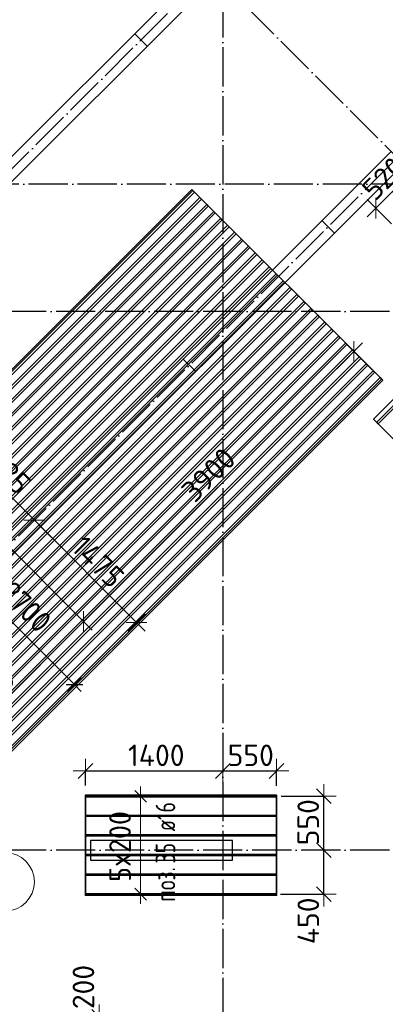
# Model space of a CAD drawing. Header units: millimetres. Extents: x -3483 to 105345, y -283423 to 72284.
# Tile 49 of 165: x 56378 to 60107, y -63174 to -53119. Entities that reach past the tile are written whole.
import ezdxf

# ---------------------------------------------------------------- set-up
doc = ezdxf.new("R2010")
doc.units = ezdxf.units.MM
doc.header["$PDMODE"] = 65
for name, pattern in [('______11', [500, 400, -50, 0, -50]), ('______2', [270, 200, -70]), ('______5', [1100, 800, -100, 100, -100])]:
    doc.linetypes.add(name, pattern=pattern)
doc.layers.add('Арм.стержн. Доп. Арм. ниж.зоны Х', color=7, linetype='Continuous', lineweight=35, true_color=0xff1cff)
doc.layers.add('Осевая линия_ общее', color=7, linetype='______5', lineweight=13, true_color=0xa0a0a0)
for name, color, linetype, lineweight in [('Колонна (2)', 7, 'Continuous', 35), ('Размерная линия_ общее', 7, 'Continuous', 13), ('Стена_ общее', 7, 'Continuous', 35)]:
    doc.layers.add(name, color=color, linetype=linetype, lineweight=lineweight)
doc.styles.add('ISOCPEUR', font='ISOCPEUR')
doc.dimstyles.new('DIMSTYLE_4', dxfattribs={"dimtxt": 220, "dimasz": 250, "dimexe": 0, "dimexo": 0, "dimgap": 110, "dimtad": 2, "dimdec": 0, "dimrnd": 5, "dimzin": 12, "dimdsep": 46, "dimtxsty": 'ISOCPEUR', "dimblk1": 'ALL_ML_STRICH', "dimblk2": 'ALL_ML_STRICH', "dimsah": 1, "dimcen": 0, "dimclrd": 7, "dimclre": 256, "dimclrt": 7, "dimadec": 0, "dimazin": 0, "dimtfac": 1, "dimtdec": 0, "dimtix": 1, "dimtmove": 2, "dimatfit": 3, "dimfxl": 0, "dimtzin": 0, "dimlwd": 0, "dimlwe": -3, "dimarcsym": 0})
doc.dimstyles.new('DIMSTYLE_5', dxfattribs={"dimtxt": 220, "dimasz": 250, "dimexe": 0, "dimexo": 0, "dimgap": 110, "dimtad": 2, "dimdec": 0, "dimrnd": 5, "dimzin": 12, "dimdsep": 46, "dimtxsty": 'ISOCPEUR', "dimblk1": 'ALL_ML_STRICH', "dimblk2": 'ALL_ML_STRICH', "dimsah": 1, "dimcen": 0, "dimclrd": 7, "dimclre": 256, "dimclrt": 7, "dimadec": 0, "dimazin": 0, "dimtfac": 1, "dimtdec": 0, "dimtix": 1, "dimtmove": 2, "dimatfit": 3, "dimfxl": 0, "dimtvp": 1.2, "dimtzin": 0, "dimlwd": 0, "dimlwe": -3, "dimarcsym": 0})

# ---------------------------------------------------------------- blocks, each defined once
blk = doc.blocks.new('СЛОЖНЫЙ_ОБЪЕКТ_2')
at = {"layer": 'Колонна (2)', "color": 9, "lineweight": -3, "true_color": 0xc7c7c7, "transparency": 33554687}
for p, q in [((57100, -61500), (57100, -61700)), ((58550, -61500), (57100, -61500)), ((58550, -61700), (58550, -61500)), ((57100, -61700), (58550, -61700))]:
    blk.add_line(p, q, dxfattribs=at)
at = {"layer": 'Стена_ общее', "color": 9, "linetype": 'Continuous', "lineweight": -3, "true_color": 0xc7c7c7, "transparency": 33554687}
for p, q in [((55868, -54945), (59559, -51254)), ((59686, -51381), (55995, -55072)), ((55776, -58855), (60167, -54464)), ((60295, -54591), (54539, -60347))]:
    blk.add_line(p, q, dxfattribs=at)
at = {"layer": 'Стена_ общее', "color": 9, "linetype": '______2', "lineweight": -3, "true_color": 0xc7c7c7, "transparency": 33554687}
for p, q in [((57678, -53389), (57551, -53262)), ((59588, -55298), (59460, -55171)), ((58046, -56585), (58173, -56712))]:
    blk.add_line(p, q, dxfattribs=at)
blk = doc.blocks.new('ALL_ML_STRICH')
at = {"color": 0, "linetype": 'ByBlock', "lineweight": -2}
for p, q in [((0, -0.5), (0, 0.5)), ((-1, 0), (0.5, 0)), ((-0.3, -0.3), (0.3, 0.3))]:
    blk.add_line(p, q, dxfattribs=at)
blk = doc.blocks.new('*D287')
at = {"layer": 'DEFPOINTS', "color": 7, "linetype": 'Continuous', "lineweight": 13, "transparency": 33554687}
for p in [(60362, -54658), (60379, -54676), (60242, -55273)]:
    blk.add_point(p, dxfattribs=at)
at = {"layer": 'Размерная линия_ общее', "color": 7, "linetype": 'Continuous', "lineweight": -2, "transparency": 33554687}
blk.add_line((60379, -54676), (60012, -55043), dxfattribs=at)
at = {"layer": 'Размерная линия_ общее', "color": 253, "linetype": 'Continuous', "lineweight": -2, "true_color": 0xa0a0a0, "transparency": 33554687}
for p, q in [((60379, -54676), (60379, -54676)), ((60171, -55202), (60012, -55043))]:
    blk.add_line(p, q, dxfattribs=at)
at = {"layer": 'Размерная линия_ общее', "color": 7, "linetype": 'Continuous', "lineweight": 13, "transparency": 33554687, "xscale": 250, "yscale": 250, "zscale": 250}
for p, rotation in [((60379, -54676), 45), ((60012, -55043), 225)]:
    blk.add_blockref('ALL_ML_STRICH', p, dxfattribs=dict(at, rotation=rotation))
at = {"layer": 'Размерная линия_ общее', "color": 7, "linetype": 'Continuous', "lineweight": 13, "transparency": 33554687, "insert": (60090, -54739), "char_height": 220, "width": 660, "attachment_point": 5, "rotation": 45, "style": 'ISOCPEUR'}
blk.add_mtext('\\A1;{520}', dxfattribs=at)
blk = doc.blocks.new('*D297')
at = {"layer": 'DEFPOINTS', "color": 7, "linetype": 'Continuous', "lineweight": 13, "transparency": 33554687}
for p in [(59288, -61600), (58939, -62049), (59481, -62049)]:
    blk.add_point(p, dxfattribs=at)
at = {"layer": 'Размерная линия_ общее', "color": 253, "linetype": 'Continuous', "lineweight": -2, "true_color": 0xa0a0a0, "transparency": 33554687}
for p, q in [((59481, -61600), (59481, -61600)), ((59039, -62049), (59481, -62049))]:
    blk.add_line(p, q, dxfattribs=at)
at = {"layer": 'Размерная линия_ общее', "color": 7, "linetype": 'Continuous', "lineweight": -2, "transparency": 33554687}
blk.add_line((59481, -62049), (59481, -61600), dxfattribs=at)
at = {"layer": 'Размерная линия_ общее', "color": 7, "linetype": 'Continuous', "lineweight": 13, "transparency": 33554687, "xscale": 250, "yscale": 250, "zscale": 250}
for p, rotation in [((59481, -61600), 90), ((59481, -62049), 270)]:
    blk.add_blockref('ALL_ML_STRICH', p, dxfattribs=dict(at, rotation=rotation))
at = {"layer": 'Размерная линия_ общее', "color": 7, "linetype": 'Continuous', "lineweight": 13, "transparency": 33554687, "insert": (59322, -62321), "char_height": 220, "width": 660, "attachment_point": 5, "rotation": 90, "style": 'ISOCPEUR'}
blk.add_mtext('\\A1;{450}', dxfattribs=at)
blk = doc.blocks.new('*D298')
at = {"layer": 'DEFPOINTS', "color": 7, "linetype": 'Continuous', "lineweight": 13, "transparency": 33554687}
for p in [(58944, -61049), (59288, -61600), (59481, -61600)]:
    blk.add_point(p, dxfattribs=at)
at = {"layer": 'Размерная линия_ общее', "color": 253, "linetype": 'Continuous', "lineweight": -2, "true_color": 0xa0a0a0, "transparency": 33554687}
for p, q in [((59044, -61049), (59481, -61049)), ((59481, -61600), (59481, -61600))]:
    blk.add_line(p, q, dxfattribs=at)
at = {"layer": 'Размерная линия_ общее', "color": 7, "linetype": 'Continuous', "lineweight": -2, "transparency": 33554687}
blk.add_line((59481, -61600), (59481, -61049), dxfattribs=at)
at = {"layer": 'Размерная линия_ общее', "color": 7, "linetype": 'Continuous', "lineweight": 13, "transparency": 33554687, "xscale": 250, "yscale": 250, "zscale": 250}
for p, rotation in [((59481, -61049), 90), ((59481, -61600), 270)]:
    blk.add_blockref('ALL_ML_STRICH', p, dxfattribs=dict(at, rotation=rotation))
at = {"layer": 'Размерная линия_ общее', "color": 7, "linetype": 'Continuous', "lineweight": 13, "transparency": 33554687, "insert": (59321, -61314), "char_height": 220, "width": 660, "attachment_point": 5, "rotation": 90, "style": 'ISOCPEUR'}
blk.add_mtext('\\A1;{550}', dxfattribs=at)
blk = doc.blocks.new('*D299')
at = {"layer": 'DEFPOINTS', "color": 7, "linetype": 'Continuous', "lineweight": 13, "transparency": 33554687}
for p in [(57048, -60791), (58450, -60795), (57048, -61039)]:
    blk.add_point(p, dxfattribs=at)
at = {"layer": 'Размерная линия_ общее', "color": 253, "linetype": 'Continuous', "lineweight": -2, "true_color": 0xa0a0a0, "transparency": 33554687}
for p, q in [((57048, -60939), (57048, -60791)), ((58450, -60791), (58450, -60791))]:
    blk.add_line(p, q, dxfattribs=at)
at = {"layer": 'Размерная линия_ общее', "color": 7, "linetype": 'Continuous', "lineweight": -2, "transparency": 33554687}
blk.add_line((57048, -60791), (58450, -60791), dxfattribs=at)
at = {"layer": 'Размерная линия_ общее', "color": 7, "linetype": 'Continuous', "lineweight": 13, "transparency": 33554687, "xscale": 250, "yscale": 250, "zscale": 250, "rotation": 180}
blk.add_blockref('ALL_ML_STRICH', (57048, -60791), dxfattribs=at)
at = {"layer": 'Размерная линия_ общее', "color": 7, "linetype": 'Continuous', "lineweight": 13, "transparency": 33554687, "xscale": 250, "yscale": 250, "zscale": 250}
blk.add_blockref('ALL_ML_STRICH', (58450, -60791), dxfattribs=at)
at = {"layer": 'Размерная линия_ общее', "color": 7, "linetype": 'Continuous', "lineweight": 13, "transparency": 33554687, "insert": (57771, -60631), "char_height": 220, "width": 880, "attachment_point": 5, "style": 'ISOCPEUR'}
blk.add_mtext('\\A1;{1400}', dxfattribs=at)
blk = doc.blocks.new('*D300')
at = {"layer": 'DEFPOINTS', "color": 7, "linetype": 'Continuous', "lineweight": 13, "transparency": 33554687}
for p in [(58450, -60791), (58450, -60795), (58998, -61041)]:
    blk.add_point(p, dxfattribs=at)
at = {"layer": 'Размерная линия_ общее', "color": 253, "linetype": 'Continuous', "lineweight": -2, "true_color": 0xa0a0a0, "transparency": 33554687}
for p, q in [((58450, -60791), (58450, -60791)), ((58998, -60941), (58998, -60791))]:
    blk.add_line(p, q, dxfattribs=at)
at = {"layer": 'Размерная линия_ общее', "color": 7, "linetype": 'Continuous', "lineweight": -2, "transparency": 33554687}
blk.add_line((58450, -60791), (58998, -60791), dxfattribs=at)
at = {"layer": 'Размерная линия_ общее', "color": 7, "linetype": 'Continuous', "lineweight": 13, "transparency": 33554687, "xscale": 250, "yscale": 250, "zscale": 250, "rotation": 180}
blk.add_blockref('ALL_ML_STRICH', (58450, -60791), dxfattribs=at)
at = {"layer": 'Размерная линия_ общее', "color": 7, "linetype": 'Continuous', "lineweight": 13, "transparency": 33554687, "xscale": 250, "yscale": 250, "zscale": 250}
blk.add_blockref('ALL_ML_STRICH', (58998, -60791), dxfattribs=at)
at = {"layer": 'Размерная линия_ общее', "color": 7, "linetype": 'Continuous', "lineweight": 13, "transparency": 33554687, "insert": (58735, -60631), "char_height": 220, "width": 660, "attachment_point": 5, "style": 'ISOCPEUR'}
blk.add_mtext('\\A1;{550}', dxfattribs=at)
blk = doc.blocks.new('*D304')
at = {"layer": 'DEFPOINTS', "color": 7, "linetype": 'Continuous', "lineweight": 13, "transparency": 33554687}
for p in [(56948, -63300), (56501, -63501), (57187, -63501)]:
    blk.add_point(p, dxfattribs=at)
at = {"layer": 'Размерная линия_ общее', "color": 253, "linetype": 'Continuous', "lineweight": -2, "true_color": 0xa0a0a0, "transparency": 33554687}
for p, q in [((57187, -63300), (57187, -63300)), ((56601, -63501), (57187, -63501))]:
    blk.add_line(p, q, dxfattribs=at)
at = {"layer": 'Размерная линия_ общее', "color": 7, "linetype": 'Continuous', "lineweight": -2, "transparency": 33554687}
blk.add_line((57187, -63501), (57187, -63300), dxfattribs=at)
at = {"layer": 'Размерная линия_ общее', "color": 7, "linetype": 'Continuous', "lineweight": 13, "transparency": 33554687, "xscale": 250, "yscale": 250, "zscale": 250}
for p, rotation in [((57187, -63300), 90), ((57187, -63501), 270)]:
    blk.add_blockref('ALL_ML_STRICH', p, dxfattribs=dict(at, rotation=rotation))
at = {"layer": 'Размерная линия_ общее', "color": 7, "linetype": 'Continuous', "lineweight": 13, "transparency": 33554687, "insert": (57028, -62997), "char_height": 220, "width": 660, "attachment_point": 5, "rotation": 90, "style": 'ISOCPEUR'}
blk.add_mtext('\\A1;{200}', dxfattribs=at)
blk = doc.blocks.new('*D306')
at = {"layer": 'DEFPOINTS', "color": 7, "linetype": 'Continuous', "lineweight": 13, "transparency": 33554687}
for p in [(55332, -57567), (55296, -60991), (55300, -60995)]:
    blk.add_point(p, dxfattribs=at)
at = {"layer": 'Размерная линия_ общее', "color": 253, "linetype": 'Continuous', "lineweight": -2, "true_color": 0xa0a0a0, "transparency": 33554687}
for p, q in [((55403, -57638), (57030, -59265)), ((55300, -60995), (55300, -60995))]:
    blk.add_line(p, q, dxfattribs=at)
at = {"layer": 'Размерная линия_ общее', "color": 7, "linetype": 'Continuous', "lineweight": -2, "transparency": 33554687}
blk.add_line((55300, -60995), (57030, -59265), dxfattribs=at)
at = {"layer": 'Размерная линия_ общее', "color": 7, "linetype": 'Continuous', "lineweight": 13, "transparency": 33554687, "xscale": 250, "yscale": 250, "zscale": 250}
for p, rotation in [((57030, -59265), 45.0000000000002), ((55300, -60995), 225.0000000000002)]:
    blk.add_blockref('ALL_ML_STRICH', p, dxfattribs=dict(at, rotation=rotation))
at = {"layer": 'Размерная линия_ общее', "color": 7, "linetype": 'Continuous', "lineweight": 13, "transparency": 33554687, "insert": (56044, -60025), "char_height": 220, "width": 880, "attachment_point": 5, "rotation": 45, "style": 'ISOCPEUR'}
blk.add_mtext('\\A1;{2445}', dxfattribs=at)
blk = doc.blocks.new('*D307')
at = {"layer": 'DEFPOINTS', "color": 7, "linetype": 'Continuous', "lineweight": 13, "transparency": 33554687}
for p in [(60046, -56766), (55332, -57567), (57030, -59265)]:
    blk.add_point(p, dxfattribs=at)
at = {"layer": 'Размерная линия_ общее', "color": 7, "linetype": 'Continuous', "lineweight": -2, "transparency": 33554687}
blk.add_line((57030, -59265), (59788, -56508), dxfattribs=at)
at = {"layer": 'Размерная линия_ общее', "color": 253, "linetype": 'Continuous', "lineweight": -2, "true_color": 0xa0a0a0, "transparency": 33554687}
for p, q in [((59975, -56695), (59788, -56508)), ((55403, -57638), (57030, -59265))]:
    blk.add_line(p, q, dxfattribs=at)
at = {"layer": 'Размерная линия_ общее', "color": 7, "linetype": 'Continuous', "lineweight": 13, "transparency": 33554687, "xscale": 250, "yscale": 250, "zscale": 250}
for p, rotation in [((59788, -56508), 45.0000000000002), ((57030, -59265), 225.0000000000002)]:
    blk.add_blockref('ALL_ML_STRICH', p, dxfattribs=dict(at, rotation=rotation))
at = {"layer": 'Размерная линия_ общее', "color": 7, "linetype": 'Continuous', "lineweight": 13, "transparency": 33554687, "insert": (58304, -57766), "char_height": 220, "width": 880, "attachment_point": 5, "rotation": 45, "style": 'ISOCPEUR'}
blk.add_mtext('\\A1;{3900}', dxfattribs=at)
blk = doc.blocks.new('*D316')
at = {"layer": 'DEFPOINTS', "color": 7, "linetype": 'Continuous', "lineweight": 13, "transparency": 33554687}
for p in [(55661, -57365), (55395, -57630), (56527, -58231)]:
    blk.add_point(p, dxfattribs=at)
at = {"layer": 'Размерная линия_ общее', "color": 253, "linetype": 'Continuous', "lineweight": -2, "true_color": 0xa0a0a0, "transparency": 33554687}
for p, q in [((55466, -57560), (55661, -57365)), ((56527, -58231), (56527, -58231))]:
    blk.add_line(p, q, dxfattribs=at)
at = {"layer": 'Размерная линия_ общее', "color": 7, "linetype": 'Continuous', "lineweight": -2, "transparency": 33554687}
blk.add_line((55661, -57365), (56527, -58231), dxfattribs=at)
at = {"layer": 'Размерная линия_ общее', "color": 7, "linetype": 'Continuous', "lineweight": 13, "transparency": 33554687, "xscale": 250, "yscale": 250, "zscale": 250}
for p, rotation in [((55661, -57365), 134.9999999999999), ((56527, -58231), 315)]:
    blk.add_blockref('ALL_ML_STRICH', p, dxfattribs=dict(at, rotation=rotation))
at = {"layer": 'Размерная линия_ общее', "color": 7, "linetype": 'Continuous', "lineweight": 13, "transparency": 33554687, "insert": (56230, -57708), "char_height": 220, "width": 880, "attachment_point": 5, "rotation": 315, "style": 'ISOCPEUR'}
blk.add_mtext('\\A1;{1225}', dxfattribs=at)
blk = doc.blocks.new('*D317')
at = {"layer": 'DEFPOINTS', "color": 7, "linetype": 'Continuous', "lineweight": 13, "transparency": 33554687}
for p in [(56527, -58231), (56527, -58231), (57589, -59255)]:
    blk.add_point(p, dxfattribs=at)
at = {"layer": 'Размерная линия_ общее', "color": 253, "linetype": 'Continuous', "lineweight": -2, "true_color": 0xa0a0a0, "transparency": 33554687}
for p, q in [((56527, -58231), (56527, -58231)), ((57570, -59274), (57570, -59274))]:
    blk.add_line(p, q, dxfattribs=at)
at = {"layer": 'Размерная линия_ общее', "color": 7, "linetype": 'Continuous', "lineweight": -2, "transparency": 33554687}
blk.add_line((56527, -58231), (57570, -59274), dxfattribs=at)
at = {"layer": 'Размерная линия_ общее', "color": 7, "linetype": 'Continuous', "lineweight": 13, "transparency": 33554687, "xscale": 250, "yscale": 250, "zscale": 250}
for p, rotation in [((56527, -58231), 134.9999999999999), ((57570, -59274), 315)]:
    blk.add_blockref('ALL_ML_STRICH', p, dxfattribs=dict(at, rotation=rotation))
at = {"layer": 'Размерная линия_ общее', "color": 7, "linetype": 'Continuous', "lineweight": 13, "transparency": 33554687, "insert": (57177, -58655), "char_height": 220, "width": 880, "attachment_point": 5, "rotation": 315, "style": 'ISOCPEUR'}
blk.add_mtext('\\A1;{1475}', dxfattribs=at)
blk = doc.blocks.new('СЛОЖНЫЙ_ОБЪЕКТ_8')
at = {"layer": 'Осевая линия_ общее', "color": 253, "linetype": '______11', "lineweight": -3, "true_color": 0xa0a0a0, "transparency": 33554687}
for p, q in [((63215, -57511), (54624, -48920)), ((46287, -64653), (60839, -50101)), ((46817, -67941), (62748, -52010))]:
    blk.add_line(p, q, dxfattribs=at)
at = {"layer": 'Осевая линия_ общее', "color": 7, "linetype": 'Continuous', "lineweight": 13, "transparency": 33554687}
blk.add_circle((56228, -61922), 299, dxfattribs=at)

msp = doc.modelspace()

# ---------------------------------------------------------------- linework, layer by layer
at = {"layer": 'Арм.стержн. Доп. Арм. ниж.зоны Х', "color": 7, "linetype": 'Continuous', "lineweight": 25, "transparency": 33554687}
for p, q in [((56850.8, -59908.1), (57020.5, -59908.1)), ((57671.6, -61109.2), (57551.6, -60989.2)), ((57671.6, -62109.2), (57551.6, -61989.2))]:
    msp.add_line(p, q, dxfattribs=at)
at = {"layer": 'Арм.стержн. Доп. Арм. ниж.зоны Х', "color": 253, "linetype": 'Continuous', "lineweight": -3, "true_color": 0xa0a0a0, "transparency": 33554687}
for p, q in [((56935.6, -59908.1), (56864.9, -59978.8)), ((56935.6, -59908.1), (57006.3, -59837.4)), ((57611.6, -61049.2), (57511.6, -61049.2)), ((57611.6, -61049.2), (57711.6, -61049.2)), ((57611.6, -62049.2), (57511.6, -62049.2)), ((57611.6, -62049.2), (57711.6, -62049.2))]:
    msp.add_line(p, q, dxfattribs=at)
at = {"layer": 'Арм.стержн. Доп. Арм. ниж.зоны Х', "color": 7, "linetype": 'Continuous', "lineweight": 13, "transparency": 33554687}
for p, q in [((56935.6, -59908.1), (57006.3, -59978.8)), ((57611.6, -61049.2), (57611.6, -60949.2)), ((57611.6, -62049.2), (57611.6, -61049.2)), ((57611.6, -62049.2), (57611.6, -62149.2))]:
    msp.add_line(p, q, dxfattribs=at)
at = {"layer": 'Арм.стержн. Доп. Арм. ниж.зоны Х', "color": 52, "linetype": 'Continuous', "lineweight": 35, "transparency": 33554687}
for points in [[(60081.4, -56801.4), (54566, -62316.8), (52617.8, -60368.6), (58133.2, -54853.2), (60081.4, -56801.4)], [(61832.6, -55351.3), (59987.1, -57196.9), (60634.2, -57844), (62479.8, -55998.4), (61832.6, -55351.3)], [(58997.8, -61039.2), (57047.8, -61039.2), (57047.8, -62059.2), (58997.8, -62059.2), (58997.8, -61039.2)]]:
    msp.add_lwpolyline(points, dxfattribs=at)
at = {"layer": 'Арм.стержн. Доп. Арм. ниж.зоны Х', "color": 7, "linetype": 'Continuous', "lineweight": 25, "transparency": 33554687}
for points in [[(58160.5, -54880.4), (52645, -60395.9), (52629.5, -60380.3), (58144.9, -54864.9), (58160.5, -54880.4)], [(58231.2, -54951.2), (52715.8, -60466.6), (52700.2, -60451), (58215.6, -54935.6), (58231.2, -54951.2)], [(58301.9, -55021.9), (52786.5, -60537.3), (52770.9, -60521.7), (58286.3, -55006.3), (58301.9, -55021.9)], [(58372.6, -55092.6), (52857.2, -60608), (52841.6, -60592.4), (58357.1, -55077), (58372.6, -55092.6)], [(58443.3, -55163.3), (52927.9, -60678.7), (52912.3, -60663.2), (58427.8, -55147.7), (58443.3, -55163.3)], [(58514, -55234), (52998.6, -60749.4), (52983, -60733.9), (58498.5, -55218.4), (58514, -55234)], [(58584.7, -55304.7), (53069.3, -60820.1), (53053.8, -60804.6), (58569.2, -55289.1), (58584.7, -55304.7)], [(58655.5, -55375.4), (53140, -60890.8), (53124.5, -60875.3), (58639.9, -55359.9), (58655.5, -55375.4)], [(61881.1, -55399.8), (60035.6, -57245.4), (60020, -57229.8), (61865.6, -55384.3), (61881.1, -55399.8)], [(58726.2, -55446.1), (53210.7, -60961.6), (53195.2, -60946), (58710.6, -55430.6), (58726.2, -55446.1)], [(58796.9, -55516.8), (53281.4, -61032.3), (53265.9, -61016.7), (58781.3, -55501.3), (58796.9, -55516.8)], [(58867.6, -55587.5), (53352.2, -61103), (53336.6, -61087.4), (58852, -55572), (58867.6, -55587.5)], [(58938.3, -55658.3), (53422.9, -61173.7), (53407.3, -61158.1), (58922.7, -55642.7), (58938.3, -55658.3)], [(59009, -55729), (53493.6, -61244.4), (53478, -61228.8), (58993.5, -55713.4), (59009, -55729)], [(59079.7, -55799.7), (53564.3, -61315.1), (53548.7, -61299.6), (59064.2, -55784.1), (59079.7, -55799.7)], [(59150.4, -55870.4), (53635, -61385.8), (53619.4, -61370.3), (59134.9, -55854.8), (59150.4, -55870.4)], [(59221.1, -55941.1), (53705.7, -61456.5), (53690.2, -61441), (59205.6, -55925.5), (59221.1, -55941.1)], [(59291.9, -56011.8), (53776.4, -61527.2), (53760.9, -61511.7), (59276.3, -55996.3), (59291.9, -56011.8)], [(59362.6, -56082.5), (53847.1, -61598), (53831.6, -61582.4), (59347, -56067), (59362.6, -56082.5)], [(59433.3, -56153.2), (53917.8, -61668.7), (53902.3, -61653.1), (59417.7, -56137.7), (59433.3, -56153.2)], [(59504, -56223.9), (53988.6, -61739.4), (53973, -61723.8), (59488.4, -56208.4), (59504, -56223.9)], [(59574.7, -56294.7), (54059.3, -61810.1), (54043.7, -61794.5), (59559.1, -56279.1), (59574.7, -56294.7)], [(59645.4, -56365.4), (54130, -61880.8), (54114.4, -61865.2), (59629.8, -56349.8), (59645.4, -56365.4)], [(59716.1, -56436.1), (54200.7, -61951.5), (54185.1, -61936), (59700.6, -56420.5), (59716.1, -56436.1)], [(59786.8, -56506.8), (54271.4, -62022.2), (54255.8, -62006.7), (59771.3, -56491.2), (59786.8, -56506.8)], [(59857.5, -56577.5), (54342.1, -62092.9), (54326.5, -62077.4), (59842, -56561.9), (59857.5, -56577.5)], [(59928.2, -56648.2), (54412.8, -62163.6), (54397.3, -62148.1), (59912.7, -56632.7), (59928.2, -56648.2)], [(59999, -56718.9), (54483.5, -62234.4), (54468, -62218.8), (59983.4, -56703.4), (59999, -56718.9)], [(60069.7, -56789.6), (54554.2, -62305.1), (54538.7, -62289.5), (60054.1, -56774.1), (60069.7, -56789.6)], [(58997.8, -61057.2), (57047.8, -61057.2), (57047.8, -61041.2), (58997.8, -61041.2), (58997.8, -61057.2)], [(58997.8, -61257.2), (57047.8, -61257.2), (57047.8, -61241.2), (58997.8, -61241.2), (58997.8, -61257.2)], [(58997.8, -61457.2), (57047.8, -61457.2), (57047.8, -61441.2), (58997.8, -61441.2), (58997.8, -61457.2)], [(58997.8, -61657.2), (57047.8, -61657.2), (57047.8, -61641.2), (58997.8, -61641.2), (58997.8, -61657.2)], [(58997.8, -61857.2), (57047.8, -61857.2), (57047.8, -61841.2), (58997.8, -61841.2), (58997.8, -61857.2)], [(58997.8, -62057.2), (57047.8, -62057.2), (57047.8, -62041.2), (58997.8, -62041.2), (58997.8, -62057.2)]]:
    msp.add_lwpolyline(points, dxfattribs=at)
at = {"layer": 'Арм.стержн. Доп. Арм. ниж.зоны Х', "color": 7, "linetype": 'Continuous', "lineweight": 13, "transparency": 33554687}
msp.add_lwpolyline([(55026.4, -57998.9), (55327.7, -58300.2), (55327.7, -58300.2), (56935.6, -59908.1)], dxfattribs=at)
at = {"layer": 'Осевая линия_ общее', "color": 253, "linetype": '______11', "lineweight": -3, "true_color": 0xa0a0a0, "transparency": 33554687}
for p, q in [((58450, -48400), (58450, -72827.9)), ((62370, -54800), (37142.2, -54800)), ((65150, -56100), (37142.2, -56100)), ((65150, -61600), (37142.2, -61600))]:
    msp.add_line(p, q, dxfattribs=at)

# ---------------------------------------------------------------- block references
msp.add_blockref('СЛОЖНЫЙ_ОБЪЕКТ_8', (0, 0), dxfattribs=at)
at = {"layer": 'Стена_ общее', "color": 9, "linetype": 'Continuous', "lineweight": -3, "true_color": 0xc7c7c7, "transparency": 33554687}
msp.add_blockref('СЛОЖНЫЙ_ОБЪЕКТ_2', (0, 0), dxfattribs=at)

# ---------------------------------------------------------------- texts
at = {"layer": 'Арм.стержн. Доп. Арм. ниж.зоны Х', "color": 7, "linetype": 'Continuous', "lineweight": 13, "transparency": 33554687, "char_height": 220, "attachment_point": 7, "style": 'ISOCPEUR'}
for s, insert, width, rotation in [('\\W0.95;27x100=2700', (55476.2, -58307.2), 1753.129, 315), ('\\W0.95;5x200', (57511.6, -61923.2), 873.359, 90)]:
    msp.add_mtext(s, dxfattribs=dict(at, insert=insert, width=width, rotation=rotation))
at = {"layer": 'Арм.стержн. Доп. Арм. ниж.зоны Х', "color": 7, "linetype": 'Continuous', "lineweight": 25, "transparency": 33554687, "char_height": 200, "attachment_point": 7, "rotation": 90, "style": 'ISOCPEUR'}
for s, insert, width in [('\\W0.74; ø16 ', (57964.5, -61501.9), 624.254), ('\\W0.73;35', (57964.5, -61735.3), 306.006), ('\\W0.77;поз.', (57964.5, -62126.9), 468.039)]:
    msp.add_mtext(s, dxfattribs=dict(at, insert=insert, width=width))

# ---------------------------------------------------------------- dimensions: what is measured, and where the dimension line sits
at = {"layer": 'Размерная линия_ общее', "color": 7, "linetype": 'Continuous', "lineweight": 13, "transparency": 33554687}
for base, p1, p2, angle, dimstyle, picture, middle in [((60012.1, -55043.1), (60379.3, -54675.8), (60171.1, -55202.1), 225, 'DIMSTYLE_5', '*D287', (60090.3, -54738.6)), ((59787.8, -56507.8), (55402.8, -57638.2), (59975.3, -56695.3), 45, 'DIMSTYLE_4', '*D307', (58303.6, -57765.7)), ((56527.2, -58231.2), (55465.7, -57559.7), (56527.2, -58231.2), 315, 'DIMSTYLE_4', '*D316', (56230.4, -57708.1)), ((57030.1, -59265.5), (55300.3, -60995.3), (55402.8, -57638.2), 45, 'DIMSTYLE_4', '*D306', (56044.3, -60025)), ((57569.9, -59273.9), (56527.2, -58231.2), (57569.9, -59273.9), 315, 'DIMSTYLE_4', '*D317', (57177.2, -58655)), ((59481.1, -61049.2), (59481.1, -61600), (59044.4, -61049.2), 90, 'DIMSTYLE_5', '*D298', (59321.1, -61313.6)), ((59481.1, -61600), (59038.8, -62049.2), (59481.1, -61600), 90, 'DIMSTYLE_5', '*D297', (59321.5, -62321.5)), ((57187.4, -63300), (56601.3, -63501.3), (57187.4, -63300), 90, 'DIMSTYLE_5', '*D304', (57027.6, -62997.3))]:
    dim = msp.add_linear_dim(base=base, p1=p1, p2=p2, angle=angle, dimstyle=dimstyle, override={"dimpost": '<>', "dimclrd": 7, "dimclre": 253, "dimclrt": 7, "dimlwd": 0, "dimlwe": 65533}, dxfattribs=at)
    dim.commit()
    dim.dimension.update_dxf_attribs({"geometry": picture, "text_midpoint": middle, "dimtype": 160})
for base, p1, p2, dimstyle, picture, middle in [((58450, -60791.4), (57047.8, -60939.2), (58450, -60791.4), 'DIMSTYLE_4', '*D299', (57770.9, -60631.4)), ((58997.8, -60791.4), (58450, -60791.4), (58997.8, -60941.2), 'DIMSTYLE_5', '*D300', (58734.9, -60631.4))]:
    dim = msp.add_linear_dim(base=base, p1=p1, p2=p2, dimstyle=dimstyle, override={"dimpost": '<>', "dimclrd": 7, "dimclre": 253, "dimclrt": 7, "dimlwd": 0, "dimlwe": 65533}, dxfattribs=at)
    dim.commit()
    dim.dimension.update_dxf_attribs({"geometry": picture, "text_midpoint": middle, "dimtype": 160})

doc.saveas('drawing.dxf')
